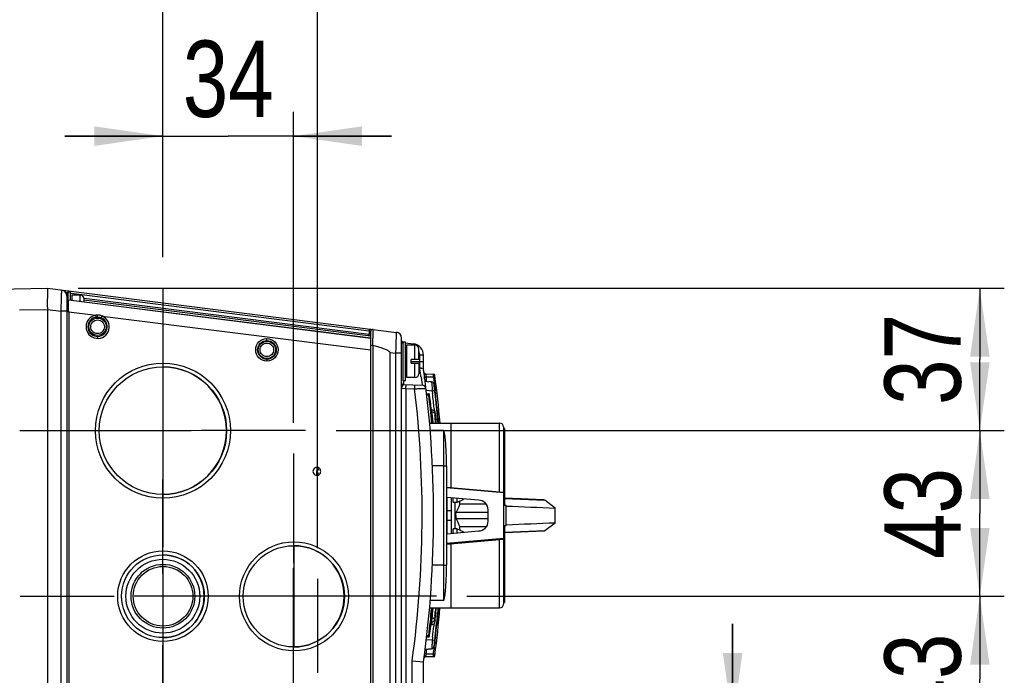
# Model space of a CAD drawing. Header units: inches. Extents: x 0 to 117, y 0 to 83.
# Tile 28 of 64: x 54 to 64, y 68 to 75. Entities that reach past the tile are written whole.
import ezdxf

# ---------------------------------------------------------------- set-up
doc = ezdxf.new("R2010")
doc.units = ezdxf.units.IN
doc.header["$LTSCALE"] = 6.431102
doc.header["$MEASUREMENT"] = 0
doc.linetypes.add('CENTER', pattern=[0.6, 0.375, -0.075, 0.075, -0.075])
doc.layers.get('0').update_dxf_attribs({"linetype": 'CONTINUOUS'})
doc.layers.add('DEFAULT_1', color=7, linetype='CENTER')
doc.styles.get("Standard").update_dxf_attribs({"font": 'txt', "width": 0.8})
doc.dimstyles.new('DIMSTYLE_1', dxfattribs={"dimtxt": 0.78125, "dimasz": 0.7, "dimexe": 0.18, "dimexo": 0.0625, "dimgap": 0.09, "dimtad": 1, "dimdec": 0, "dimzin": 4, "dimdsep": 46, "dimtxsty": 'STANDARD', "dimblk": '_FILLED', "dimblk1": '_FILLED', "dimblk2": '_FILLED', "dimcen": 0.09, "dimadec": 0, "dimazin": 0, "dimtfac": 1, "dimtdec": 0, "dimtofl": 0, "dimtmove": 0, "dimatfit": 3, "dimldrblk": '_FILLED', "dimfxl": 1, "dimtolj": 1, "dimtzin": 4, "dimarcsym": 0})

# ---------------------------------------------------------------- blocks, each defined once
blk = doc.blocks.new('_FILLED')
at = {"color": 0, "linetype": 'BYBLOCK'}
blk.add_solid([(0, 0), (-1, 0.143), (-1, -0.143)], dxfattribs=at)
blk = doc.blocks.new('*D9')
at = {"color": 7, "linetype": 'CONTINUOUS'}
for p, q in [((60.817, 67.763), (60.817, 68.763)), ((60.817, 68.763), (60.817, 67.557)), ((58.344, 67.763), (61.067, 67.763)), ((60.817, 64.503), (60.817, 67.557)), ((56.76, 67.352), (61.067, 67.352)), ((60.817, 67.352), (60.817, 64.503))]:
    blk.add_line(p, q, dxfattribs=at)
at = {"color": 7, "linetype": 'CONTINUOUS', "xscale": 0.7, "yscale": 0.7, "zscale": 0.7}
for p, rotation in [((60.817, 67.763), 270), ((60.817, 67.352), 90)]:
    blk.add_blockref('_FILLED', p, dxfattribs=dict(at, rotation=rotation))
at = {"color": 7, "linetype": 'CONTINUOUS', "insert": (59.84, 65.753), "char_height": 0.7812, "width": 1.25, "attachment_point": 3, "rotation": 90, "line_spacing_factor": 0.9}
blk.add_mtext('10', dxfattribs=at)
blk = doc.blocks.new('*D10')
at = {"color": 7, "linetype": 'CONTINUOUS'}
for p, q in [((58.099, 69.044), (63.596, 69.044)), ((63.346, 69.044), (63.346, 68.198)), ((63.346, 67.352), (63.346, 68.198)), ((56.76, 67.352), (63.596, 67.352))]:
    blk.add_line(p, q, dxfattribs=at)
at = {"color": 7, "linetype": 'CONTINUOUS', "xscale": 0.7, "yscale": 0.7, "zscale": 0.7}
for p, rotation in [((63.346, 69.044), 90), ((63.346, 67.352), 270)]:
    blk.add_blockref('_FILLED', p, dxfattribs=dict(at, rotation=rotation))
at = {"color": 7, "linetype": 'CONTINUOUS', "insert": (62.37, 68.198), "char_height": 0.7812, "width": 1.25, "attachment_point": 2, "rotation": 90, "line_spacing_factor": 0.9}
blk.add_mtext('43', dxfattribs=at)
blk = doc.blocks.new('*D11')
at = {"color": 7, "linetype": 'CONTINUOUS'}
for p, q in [((56.76, 70.738), (63.596, 70.738)), ((63.346, 70.738), (63.346, 69.891)), ((63.346, 69.044), (63.346, 69.891)), ((58.099, 69.044), (63.596, 69.044))]:
    blk.add_line(p, q, dxfattribs=at)
at = {"color": 7, "linetype": 'CONTINUOUS', "xscale": 0.7, "yscale": 0.7, "zscale": 0.7}
for p, rotation in [((63.346, 70.738), 90), ((63.346, 69.044), 270)]:
    blk.add_blockref('_FILLED', p, dxfattribs=dict(at, rotation=rotation))
at = {"color": 7, "linetype": 'CONTINUOUS', "insert": (62.37, 69.891), "char_height": 0.7812, "width": 1.25, "attachment_point": 2, "rotation": 90, "line_spacing_factor": 0.9}
blk.add_mtext('43', dxfattribs=at)
blk = doc.blocks.new('*D12')
at = {"color": 7, "linetype": 'CONTINUOUS'}
for p, q in [((54.12, 72.194), (63.596, 72.194)), ((63.346, 72.194), (63.346, 71.466)), ((63.346, 70.738), (63.346, 71.466)), ((56.76, 70.738), (63.596, 70.738))]:
    blk.add_line(p, q, dxfattribs=at)
at = {"color": 7, "linetype": 'CONTINUOUS', "xscale": 0.7, "yscale": 0.7, "zscale": 0.7}
for p, rotation in [((63.346, 72.194), 90), ((63.346, 70.738), 270)]:
    blk.add_blockref('_FILLED', p, dxfattribs=dict(at, rotation=rotation))
at = {"color": 7, "linetype": 'CONTINUOUS', "insert": (62.37, 71.466), "char_height": 0.7812, "width": 1.25, "attachment_point": 2, "rotation": 90, "line_spacing_factor": 0.9}
blk.add_mtext('37', dxfattribs=at)
blk = doc.blocks.new('*D13')
at = {"color": 7, "linetype": 'CONTINUOUS'}
for p, q in [((47.599, 72.083), (47.599, 76.003)), ((54.986, 72.512), (54.986, 76.003)), ((47.599, 75.753), (51.292, 75.753)), ((54.986, 75.753), (51.292, 75.753))]:
    blk.add_line(p, q, dxfattribs=at)
at = {"color": 7, "linetype": 'CONTINUOUS', "xscale": 0.7, "yscale": 0.7, "zscale": 0.7, "rotation": 180}
blk.add_blockref('_FILLED', (47.599, 75.753), dxfattribs=at)
at = {"color": 7, "linetype": 'CONTINUOUS', "xscale": 0.7, "yscale": 0.7, "zscale": 0.7}
blk.add_blockref('_FILLED', (54.986, 75.753), dxfattribs=at)
at = {"color": 7, "linetype": 'CONTINUOUS', "insert": (51.292, 76.73), "char_height": 0.7812, "width": 1.875, "attachment_point": 2, "line_spacing_factor": 0.9}
blk.add_mtext('188', dxfattribs=at)
blk = doc.blocks.new('*D14')
at = {"color": 7, "linetype": 'CONTINUOUS'}
for p, q in [((54.986, 72.512), (54.986, 74)), ((56.325, 70.819), (56.325, 74)), ((54.986, 73.75), (53.986, 73.75)), ((53.986, 73.75), (55.656, 73.75)), ((57.325, 73.75), (55.656, 73.75)), ((56.325, 73.75), (57.325, 73.75))]:
    blk.add_line(p, q, dxfattribs=at)
at = {"color": 7, "linetype": 'CONTINUOUS', "xscale": 0.7, "yscale": 0.7, "zscale": 0.7}
blk.add_blockref('_FILLED', (54.986, 73.75), dxfattribs=at)
at = {"color": 7, "linetype": 'CONTINUOUS', "xscale": 0.7, "yscale": 0.7, "zscale": 0.7, "rotation": 180}
blk.add_blockref('_FILLED', (56.325, 73.75), dxfattribs=at)
at = {"color": 7, "linetype": 'CONTINUOUS', "insert": (55.656, 74.727), "char_height": 0.7812, "width": 1.25, "attachment_point": 2, "line_spacing_factor": 0.9}
blk.add_mtext('34', dxfattribs=at)
blk = doc.blocks.new('*D15')
at = {"color": 7, "linetype": 'CONTINUOUS'}
for p, q in [((54.986, 72.512), (54.986, 76.003)), ((56.57, 69.537), (56.57, 76.003)), ((54.986, 75.753), (55.778, 75.753)), ((56.57, 75.753), (55.778, 75.753))]:
    blk.add_line(p, q, dxfattribs=at)
at = {"color": 7, "linetype": 'CONTINUOUS', "xscale": 0.7, "yscale": 0.7, "zscale": 0.7, "rotation": 180}
blk.add_blockref('_FILLED', (54.986, 75.753), dxfattribs=at)
at = {"color": 7, "linetype": 'CONTINUOUS', "xscale": 0.7, "yscale": 0.7, "zscale": 0.7}
blk.add_blockref('_FILLED', (56.57, 75.753), dxfattribs=at)
at = {"color": 7, "linetype": 'CONTINUOUS', "insert": (55.778, 76.729), "char_height": 0.7812, "width": 1.25, "attachment_point": 2, "line_spacing_factor": 0.9}
blk.add_mtext('40', dxfattribs=at)

msp = doc.modelspace()

# ---------------------------------------------------------------- linework, layer by layer
at = {"color": 7, "linetype": 'CONTINUOUS'}
for p, q in [((53.134, 72.183), (53.807, 72.194)), ((53.807, 72.194), (57.378, 71.743)), ((54.005, 72.148), (53.995, 72.149)), ((54.004, 72.143), (54.004, 62.718)), ((54.016, 72.155), (54.016, 72.074)), ((54.044, 72.155), (54.016, 72.155)), ((54.044, 72.07), (54.044, 72.155)), ((57.097, 71.757), (54.048, 72.142)), ((57.115, 71.682), (54.022, 72.073)), ((54.022, 72.013), (54.022, 72.038)), ((54.055, 72.123), (54.055, 72.068)), ((54.142, 72.123), (54.055, 72.123)), ((54.142, 72.057), (54.142, 72.123)), ((57.115, 71.704), (54.18, 72.074)), ((54.181, 72.052), (54.181, 72.084)), ((54.181, 72.056), (57.115, 71.686)), ((54.183, 72.092), (57.097, 71.724)), ((53.52, 71.973), (53.807, 71.978)), ((53.807, 71.978), (53.807, 62.883)), ((53.807, 71.977), (53.946, 71.959)), ((53.946, 62.902), (53.946, 71.959)), ((54.004, 71.959), (53.946, 71.959)), ((54.024, 71.953), (54.004, 71.953)), ((54.023, 71.999), (54.022, 72.013)), ((54.023, 71.969), (54.023, 71.999)), ((54.024, 71.953), (54.023, 71.969)), ((54.024, 71.953), (54.024, 62.907)), ((54.024, 71.953), (54.303, 71.918)), ((54.306, 71.899), (54.303, 71.918)), ((54.319, 71.9), (54.32, 71.92)), ((54.357, 71.892), (54.365, 71.91)), ((54.365, 71.91), (57.115, 71.563)), ((57.097, 71.757), (57.097, 71.724)), ((57.097, 71.757), (57.114, 71.754)), ((57.114, 71.754), (57.115, 71.754)), ((57.115, 63.107), (57.115, 71.754)), ((57.136, 71.736), (57.136, 71.698)), ((54.319, 71.701), (54.32, 71.682)), ((56.052, 71.659), (56.052, 71.679)), ((57.115, 71.721), (57.097, 71.724)), ((57.109, 71.704), (57.109, 71.704)), ((57.136, 71.698), (57.136, 71.683)), ((57.43, 63.176), (57.43, 71.685)), ((57.441, 71.643), (57.441, 71.249)), ((57.469, 71.643), (57.441, 71.643)), ((57.468, 71.637), (57.551, 71.627)), ((57.469, 71.249), (57.469, 71.643)), ((57.135, 71.611), (57.135, 63.249)), ((57.311, 71.538), (57.311, 63.323)), ((57.311, 71.538), (57.371, 71.53)), ((57.371, 63.331), (57.371, 71.53)), ((57.43, 71.53), (57.371, 71.53)), ((57.481, 71.612), (57.481, 71.281)), ((57.567, 71.612), (57.481, 71.612)), ((57.567, 71.466), (57.567, 71.612)), ((57.607, 71.466), (57.607, 71.572)), ((54.987, 71.437), (54.988, 70.048)), ((56.052, 71.469), (56.052, 71.45)), ((57.528, 71.427), (57.528, 71.466)), ((57.607, 71.466), (57.528, 71.466)), ((57.528, 71.446), (57.654, 71.446)), ((57.528, 71.427), (57.607, 71.427)), ((57.567, 71.281), (57.567, 71.427)), ((57.607, 71.427), (57.607, 71.32)), ((57.616, 71.376), (57.616, 71.51)), ((57.654, 71.509), (57.616, 71.509)), ((57.654, 71.367), (57.654, 71.509)), ((57.469, 71.249), (57.441, 71.249)), ((57.449, 71.249), (57.449, 71.209)), ((57.567, 71.281), (57.481, 71.281)), ((57.671, 71.243), (57.708, 71.239)), ((57.674, 71.318), (57.755, 71.316)), ((57.681, 71.288), (57.756, 71.287)), ((57.682, 71.283), (57.681, 71.288)), ((57.683, 71.278), (57.682, 71.283)), ((57.684, 71.267), (57.683, 71.278)), ((57.756, 71.287), (57.757, 71.274)), ((57.757, 71.274), (57.761, 71.247)), ((57.761, 71.247), (57.762, 71.234)), ((57.762, 71.234), (57.766, 71.208)), ((57.43, 71.172), (57.472, 71.169)), ((57.449, 71.209), (57.641, 71.204)), ((57.472, 71.169), (57.563, 71.167)), ((57.472, 71.169), (57.472, 63.691)), ((57.68, 71.151), (57.743, 71.146)), ((57.743, 71.146), (57.747, 71.116)), ((57.766, 71.208), (57.769, 71.182)), ((57.767, 71.168), (57.77, 71.168)), ((57.769, 71.182), (57.769, 71.176)), ((57.769, 71.176), (57.77, 71.168)), ((57.77, 71.168), (57.772, 71.158)), ((57.772, 71.158), (57.773, 71.147)), ((57.775, 71.131), (57.776, 71.125)), ((57.776, 71.125), (57.777, 71.119)), ((57.684, 71.116), (57.708, 71.116)), ((57.709, 71.101), (57.685, 71.101)), ((57.709, 71.101), (57.708, 71.116)), ((57.709, 71.101), (57.717, 71.101)), ((57.777, 71.119), (57.773, 71.119)), ((54.986, 71.008), (54.986, 70.445)), ((57.767, 70.942), (57.739, 70.952)), ((57.742, 70.929), (57.74, 70.939)), ((57.742, 70.929), (57.769, 70.919)), ((57.742, 70.927), (57.742, 70.929)), ((57.744, 70.906), (57.742, 70.927)), ((57.763, 70.965), (57.764, 70.955)), ((57.764, 70.955), (57.765, 70.946)), ((57.767, 70.942), (57.767, 70.942)), ((57.769, 70.919), (57.769, 70.929)), ((57.795, 70.945), (57.796, 70.935)), ((57.796, 70.935), (57.797, 70.922)), ((57.797, 70.922), (57.798, 70.911)), ((57.745, 70.894), (57.744, 70.906)), ((57.75, 70.843), (57.748, 70.862)), ((57.753, 70.815), (57.752, 70.822)), ((57.769, 70.919), (57.771, 70.897)), ((57.802, 70.868), (57.803, 70.857)), ((57.803, 70.857), (57.805, 70.842)), ((57.805, 70.842), (57.805, 70.833)), ((57.805, 70.833), (57.807, 70.819)), ((55.676, 70.738), (54.3, 70.737)), ((54.982, 70.738), (55.278, 70.738)), ((57.715, 70.815), (58.433, 70.815)), ((57.858, 70.74), (57.721, 70.74)), ((57.807, 70.819), (57.807, 70.815)), ((57.858, 70.74), (57.858, 69.001)), ((57.937, 70.157), (57.937, 70.815)), ((58.433, 70.114), (58.433, 70.815)), ((58.472, 70.776), (58.472, 70.11)), ((58.484, 70.76), (58.472, 70.76)), ((58.484, 70.76), (58.484, 69.973)), ((56.586, 70.354), (56.563, 70.322)), ((56.563, 70.282), (56.563, 70.322)), ((57.858, 70.38), (57.743, 70.38)), ((57.89, 70.378), (57.89, 69.362)), ((57.89, 70.161), (58.472, 70.11)), ((57.89, 70.157), (58.472, 70.106)), ((58.217, 70.028), (57.893, 70.056)), ((57.894, 70.056), (57.894, 69.684)), ((57.941, 69.689), (57.941, 70.052)), ((57.957, 70.006), (57.957, 70.05)), ((57.996, 70.047), (57.996, 70.006)), ((58.051, 70.032), (58.066, 70.04)), ((58.472, 70.106), (58.472, 69.634)), ((58.887, 70.03), (58.484, 70.048)), ((58.484, 70.044), (58.896, 70.026)), ((58.887, 70.03), (58.896, 70.026)), ((59.001, 69.947), (58.896, 70.026)), ((57.941, 69.919), (57.894, 69.919)), ((57.957, 70.006), (57.996, 70.006)), ((57.976, 70.006), (57.976, 69.735)), ((57.996, 70.006), (57.999, 70.007)), ((57.999, 70.007), (58.008, 70.011)), ((58.297, 69.985), (58.027, 69.985)), ((58.315, 69.811), (58.315, 69.929)), ((58.5, 69.973), (58.484, 69.973)), ((58.5, 69.768), (58.5, 69.973)), ((57.941, 69.821), (57.894, 69.821)), ((58.315, 69.9), (57.989, 69.9)), ((57.989, 69.841), (58.315, 69.841)), ((57.893, 69.684), (58.217, 69.713)), ((57.996, 69.735), (57.957, 69.735)), ((57.957, 69.69), (57.957, 69.735)), ((57.996, 69.735), (57.996, 69.693)), ((58.002, 69.732), (57.996, 69.735)), ((58.008, 69.729), (58.002, 69.732)), ((58.027, 69.755), (58.026, 69.759)), ((58.297, 69.755), (58.027, 69.755)), ((58.484, 69.767), (58.5, 69.768)), ((58.484, 69.767), (58.484, 68.98)), ((58.896, 69.714), (58.484, 69.696)), ((58.896, 69.714), (58.887, 69.711)), ((59.001, 69.793), (58.896, 69.714)), ((58.472, 69.634), (57.89, 69.583)), ((57.89, 69.579), (58.472, 69.63)), ((58.433, 68.925), (58.433, 69.627)), ((58.472, 69.63), (58.472, 68.965)), ((58.887, 69.711), (58.484, 69.693)), ((56.326, 69.564), (56.327, 68.524)), ((57.937, 68.925), (57.937, 69.583)), ((54.988, 69.337), (54.988, 68.752)), ((56.325, 68.825), (56.325, 69.337)), ((57.858, 69.361), (57.744, 69.361)), ((54.864, 69.044), (54.695, 69.045)), ((56.848, 69.045), (55.79, 69.044)), ((56.573, 69.044), (56.449, 69.045)), ((57.715, 68.925), (58.433, 68.925)), ((57.858, 69.001), (57.722, 69.001)), ((57.776, 68.908), (57.774, 68.89)), ((57.777, 68.925), (57.776, 68.908)), ((57.801, 68.909), (57.8, 68.902)), ((57.802, 68.925), (57.801, 68.912)), ((57.801, 68.912), (57.801, 68.909)), ((57.806, 68.912), (57.805, 68.9)), ((57.807, 68.925), (57.806, 68.912)), ((58.484, 68.98), (58.472, 68.98)), ((57.742, 68.816), (57.745, 68.844)), ((57.742, 68.816), (57.769, 68.825)), ((57.742, 68.811), (57.743, 68.816)), ((57.767, 68.823), (57.743, 68.816)), ((57.745, 68.844), (57.746, 68.857)), ((57.746, 68.857), (57.747, 68.871)), ((57.771, 68.847), (57.769, 68.825)), ((57.792, 68.81), (57.791, 68.799)), ((57.793, 68.817), (57.792, 68.81)), ((57.794, 68.835), (57.793, 68.823)), ((57.793, 68.823), (57.793, 68.817)), ((57.796, 68.81), (57.795, 68.799)), ((57.797, 68.817), (57.796, 68.81)), ((57.798, 68.823), (57.797, 68.817)), ((57.799, 68.884), (57.798, 68.877)), ((57.799, 68.834), (57.798, 68.823)), ((57.8, 68.902), (57.799, 68.888)), ((57.799, 68.888), (57.799, 68.884)), ((57.803, 68.884), (57.802, 68.876)), ((57.805, 68.9), (57.803, 68.887)), ((57.803, 68.887), (57.803, 68.884)), ((57.735, 68.753), (57.763, 68.763)), ((57.739, 68.784), (57.736, 68.753)), ((57.739, 68.784), (57.754, 68.788)), ((57.754, 68.788), (57.76, 68.79)), ((57.76, 68.75), (57.759, 68.74)), ((57.76, 68.79), (57.762, 68.79)), ((57.761, 68.763), (57.76, 68.75)), ((57.762, 68.79), (57.765, 68.791)), ((57.765, 68.791), (57.763, 68.763)), ((57.788, 68.771), (57.787, 68.761)), ((57.791, 68.799), (57.788, 68.771)), ((57.792, 68.77), (57.791, 68.76)), ((57.795, 68.799), (57.792, 68.77)), ((57.708, 68.628), (57.684, 68.628)), ((57.686, 68.644), (57.709, 68.644)), ((57.708, 68.628), (57.709, 68.644)), ((57.717, 68.643), (57.709, 68.644)), ((57.745, 68.612), (57.744, 68.599)), ((57.747, 68.626), (57.745, 68.612)), ((57.777, 68.624), (57.772, 68.624)), ((57.672, 68.503), (57.697, 68.505)), ((57.744, 68.599), (57.68, 68.594)), ((57.687, 68.499), (57.688, 68.504)), ((57.697, 68.505), (57.703, 68.505)), ((57.703, 68.505), (57.71, 68.506)), ((57.743, 68.588), (57.742, 68.577)), ((57.744, 68.599), (57.769, 68.596)), ((57.762, 68.509), (57.761, 68.495)), ((57.764, 68.522), (57.762, 68.509)), ((57.77, 68.574), (57.767, 68.574)), ((57.769, 68.561), (57.767, 68.548)), ((57.77, 68.574), (57.769, 68.561)), ((57.771, 68.579), (57.77, 68.574)), ((57.772, 68.585), (57.771, 68.579)), ((57.755, 68.426), (57.674, 68.425)), ((57.681, 68.455), (57.756, 68.456)), ((57.685, 68.482), (57.686, 68.488)), ((57.686, 68.493), (57.687, 68.499)), ((57.686, 68.488), (57.686, 68.493)), ((57.538, 63.693), (57.538, 68.383)), ((57.538, 68.383), (57.654, 68.375)), ((57.654, 63.351), (57.654, 68.375))]:
    msp.add_line(p, q, dxfattribs=at)
for points in [[(57.728, 68.743), (57.728, 68.745), (57.729, 68.747), (57.731, 68.749), (57.733, 68.751), (57.735, 68.752), (57.735, 68.753)], [(57.763, 68.763), (57.763, 68.763), (57.766, 68.764), (57.767, 68.766), (57.769, 68.768), (57.77, 68.77), (57.77, 68.772)]]:
    msp.add_lwpolyline(points, dxfattribs=at)
for centre, radius in [((54.319, 71.801), 0.0891), ((56.052, 71.564), 0.115), ((56.052, 71.564), 0.0951), ((56.052, 71.564), 0.0889), ((54.988, 70.738), 0.691), ((54.988, 70.738), 0.652), ((56.328, 69.044), 0.557), ((56.327, 69.044), 0.518), ((54.988, 69.045), 0.463), ((54.988, 69.045), 0.423), ((54.987, 69.045), 0.378), ((54.988, 69.045), 0.326), ((54.989, 69.045), 0.305)]:
    msp.add_circle(centre, radius, dxfattribs=at)
for centre, radius, start, end in [((53.945, 72.117), 0.0591, 0, 82.8), ((54.016, 72.143), 0.0118, 90, 180), ((54.024, 72.092), 0.0197, 180, 262.8), ((54.142, 72.084), 0.0394, 0, 90), ((54.32, 71.801), 0.119, 97.9253, 67.6699), ((54.319, 71.801), 0.0991, 97.9232, 67.6646), ((57.125, 71.755), 0.0275, 168.7908, 176.3339), ((57.134, 71.754), 0.0197, 82.8, 180), ((57.37, 71.685), 0.0591, 0, 82.8), ((57.124, 71.722), 0.027, 176.4009, 183.3742), ((54.867, 71.696), 2.269, 358.5797, 358.9454), ((53.569, 71.728), 3.567, 358.3551, 358.5826), ((53.245, 71.712), 3.891, 359.3537, 359.57), ((54.922, 71.694), 2.214, 358.9701, 359.3503), ((57.449, 71.659), 0.0197, 180, 237.9015), ((57.441, 71.631), 0.0118, 90, 180), ((57.536, 71.509), 0.118, 0, 82.8), ((50.509, 71.815), 6.629, 358.2385, 358.357), ((57.567, 71.572), 0.0394, 0, 90), ((57.537, 71.51), 0.0784, 20.8396, 28.0563), ((57.537, 71.509), 0.0794, 7.1912, 20.7809), ((57.538, 71.509), 0.0783, 0.0246, 7.2036), ((54.986, 70.738), 0.652, 270.009, 89.991), ((49.634, 70.102), 8.083, 8.8931, 9.0672), ((57.623, 71.248), 0.128, 87.2423, 93.0959), ((49.483, 70.079), 8.235, 8.578, 8.8948), ((46.733, 69.871), 11.024, 352.2001, 7.7999), ((57.675, 71.334), 0.0157, 187.6116, 269), ((57.449, 71.229), 0.0197, 189.8404, 268.5), ((57.567, 71.32), 0.0394, 270, 360), ((49.693, 70.11), 8.023, 8.4305, 8.5767), ((57.65, 71.284), 0.0157, 315.9949, 7.377), ((58.564, 71.519), 0.912, 193.3436, 193.7647), ((58.838, 71.586), 1.194, 193.7522, 194.0951), ((58.585, 71.522), 0.933, 194.0814, 194.4945), ((46.733, 69.879), 11.039, 7.0869, 7.2235), ((57.755, 71.301), 0.0157, 7.389, 89), ((46.733, 69.871), 11.13, 4.8641, 7.389), ((55.51, 71.222), 1.963, 358.4812, 359.0564), ((46.69, 69.872), 10.95, 352.1877, 6.7939), ((57.64, 71.165), 0.0394, 6.7637, 88.5004), ((53.203, 70.897), 4.547, 3.1326, 3.28), ((46.733, 69.871), 11.11, 4.8726, 6.9178), ((50.719, 70.198), 7.117, 7.5259, 7.6622), ((57.708, 71.108), 0.00787, 6.4469, 90), ((46.768, 69.872), 11.01, 4.926, 6.4057), ((46.768, 69.872), 11.018, 4.9102, 6.4469), ((46.739, 69.872), 11.078, 5.6647, 6.4495), ((46.739, 69.872), 11.108, 5.5446, 6.4463), ((57.744, 70.963), 0.0118, 185.678, 250), ((57.762, 70.931), 0.0118, 5.5029, 70), ((46.768, 69.872), 11.057, 4.8922, 5.5029), ((47.541, 69.889), 10.254, 5.4453, 5.6245), ((47.722, 69.906), 10.072, 5.2201, 5.3393), ((46.246, 69.888), 11.569, 4.7916, 5.0036), ((45.633, 69.835), 12.184, 4.6117, 4.7965), ((46.731, 69.871), 11.116, 5.1438, 5.3672), ((58.433, 70.776), 0.0394, 0, 90), ((56.563, 70.322), 0.0398, 89.0115, 270.9885), ((56.563, 70.322), 0.0398, 306.1749, 53.8251), ((56.887, 72.382), 2.623, 295.295, 296.0401), ((55.573, 69.843), 2.458, 3.8765, 4.1053), ((57.475, 71.178), 1.283, 296.07, 296.7103), ((58.217, 69.929), 0.0984, 0, 90), ((55.69, 69.851), 2.341, 3.2904, 3.8819), ((55.657, 69.891), 2.374, 355.8868, 356.7071), ((58.217, 69.811), 0.0984, 270, 360), ((56.325, 69.044), 0.518, 270.0089, 89.9911), ((54.987, 69.045), 0.423, 270.0092, 89.9908), ((46.768, 69.872), 11.01, 353.5943, 355.0535), ((46.768, 69.872), 11.018, 353.5531, 355.0694), ((47.569, 69.853), 10.226, 354.4864, 354.7938), ((46.733, 69.871), 11.13, 352.611, 355.1238), ((46.768, 69.872), 11.057, 354.2922, 355.0869), ((58.433, 68.965), 0.0394, 270, 360), ((57.637, 68.812), 0.13, 2.6811, 4.6969), ((46.03, 69.875), 11.786, 354.997, 355.2049), ((46.914, 69.865), 10.929, 354.5932, 354.8143), ((46.734, 69.871), 11.114, 354.6448, 354.8637), ((46.74, 69.871), 11.076, 353.5498, 354.139), ((46.843, 69.872), 11, 353.4848, 354.2044), ((46.742, 69.871), 11.105, 353.5537, 354.259), ((57.708, 68.636), 0.00787, 270, 353.5531), ((46.733, 69.871), 11.11, 353.0988, 353.5531), ((50.969, 69.511), 6.866, 352.3796, 352.5705), ((57.203, 74.154), 5.671, 275.1301, 275.4028), ((61.618, 68.366), 3.881, 176.5445, 176.7154), ((46.736, 69.879), 11.112, 352.9839, 353.1207), ((51.719, 69.41), 6.109, 352.2325, 352.3865), ((57.675, 68.409), 0.0157, 91, 172.3884), ((58.703, 68.191), 1.055, 165.7204, 165.9111), ((46.732, 69.864), 11.04, 352.6672, 352.8111), ((58.469, 68.251), 0.813, 165.4886, 165.7232), ((57.755, 68.442), 0.0157, 271, 352.611), ((46.731, 69.88), 11.116, 352.6417, 352.847), ((56.397, 68.457), 1.359, 359.7981, 359.9302)]:
    msp.add_arc(centre, radius, start, end, dxfattribs=at)
for centre, major_axis, ratio, start_param, end_param in [((57.279, 71.186), (0.853, -0.029), 0.091948, 7.290186, 7.329044), ((57.858, 70.378), (0, -0.361), 0.087156, 1.570796, 3.141593), ((21.842, 71.643), (50.961, -2.217), 0.00228, -0.767852, -0.753605), ((58.887, 69.87), (0, 0.931), 0.122786, -1.65352, -1.488072), ((21.842, 68.097), (50.961, 2.217), 0.00228, 0.753605, 0.767852), ((57.858, 69.362), (0, 0.361), 0.087156, -3.141593, -1.570796)]:
    msp.add_ellipse(centre, major_axis=major_axis, ratio=ratio, start_param=start_param, end_param=end_param, dxfattribs=at)
for points, knots in [([(53.807, 72.194), (53.807, 72.173), (53.806, 72.129), (53.805, 72.07), (53.804, 72.026), (53.805, 71.999), (53.807, 71.985), (53.807, 71.978)], [0, 0, 0, 0, 0.293045, 0.617586, 0.805131, 0.902096, 1, 1, 1, 1]), ([(53.946, 71.959), (53.947, 71.987), (53.949, 72.027), (53.95, 72.078), (53.951, 72.11), (53.952, 72.137), (53.952, 72.155), (53.953, 72.166), (53.952, 72.171), (53.954, 72.176), (53.953, 72.176)], [0, 0, 0, 0, 0.382013, 0.55473, 0.70627, 0.830849, 0.923496, 0.956683, 0.980609, 1, 1, 1, 1]), ([(54.022, 72.038), (54.022, 72.043), (54.022, 72.051), (54.021, 72.063), (54.023, 72.068), (54.021, 72.073), (54.022, 72.073)], [0, 0, 0, 0, 0.423967, 0.739957, 0.934256, 1, 1, 1, 1]), ([(54.32, 71.731), (54.302, 71.731), (54.265, 71.746), (54.242, 71.8), (54.264, 71.855), (54.301, 71.87), (54.319, 71.87)], [0, 0, 0, 0, 0.250125, 0.500005, 0.749862, 1, 1, 1, 1]), ([(54.319, 71.87), (54.337, 71.87), (54.374, 71.855), (54.396, 71.801), (54.374, 71.746), (54.337, 71.731), (54.32, 71.731)], [0, 0, 0, 0, 0.250125, 0.500005, 0.749862, 1, 1, 1, 1]), ([(57.114, 71.777), (57.108, 71.777), (57.1, 71.77), (57.098, 71.763), (57.098, 71.761)], [0, 0, 0, 0, 0.698971, 1, 1, 1, 1]), ([(57.137, 71.774), (57.138, 71.774), (57.136, 71.769), (57.137, 71.763), (57.136, 71.751), (57.137, 71.742), (57.136, 71.736)], [0, 0, 0, 0, 0.064704, 0.256124, 0.570489, 1, 1, 1, 1]), ([(57.371, 71.53), (57.372, 71.557), (57.374, 71.597), (57.375, 71.647), (57.376, 71.679), (57.377, 71.705), (57.377, 71.722), (57.378, 71.734), (57.377, 71.738), (57.379, 71.743), (57.378, 71.743)], [0, 0, 0, 0, 0.382024, 0.554742, 0.706279, 0.830855, 0.923497, 0.956683, 0.980608, 1, 1, 1, 1]), ([(56.052, 71.495), (56.034, 71.495), (55.997, 71.51), (55.975, 71.564), (55.997, 71.618), (56.034, 71.634), (56.051, 71.634)], [0, 0, 0, 0, 0.250126, 0.500005, 0.749861, 1, 1, 1, 1]), ([(56.051, 71.634), (56.069, 71.634), (56.106, 71.619), (56.128, 71.565), (56.106, 71.51), (56.07, 71.495), (56.052, 71.495)], [0, 0, 0, 0, 0.250126, 0.500005, 0.749861, 1, 1, 1, 1]), ([(57.109, 71.704), (57.104, 71.705), (57.098, 71.712), (57.097, 71.719), (57.097, 71.721)], [0, 0, 0, 0, 0.70183, 1, 1, 1, 1]), ([(57.135, 71.611), (57.13, 71.611), (57.125, 71.61), (57.115, 71.611), (57.115, 71.609)], [0, 0, 0, 0, 0.699088, 1, 1, 1, 1]), ([(57.135, 71.611), (57.15, 71.607), (57.182, 71.598), (57.228, 71.584), (57.267, 71.57), (57.294, 71.557), (57.311, 71.546), (57.311, 71.538)], [0, 0, 0, 0, 0.250585, 0.501161, 0.751676, 0.876954, 1, 1, 1, 1]), ([(57.55, 71.612), (57.55, 71.613), (57.551, 71.618), (57.551, 71.623), (57.551, 71.626)], [0, 0, 0, 0, 0.358621, 1, 1, 1, 1]), ([(57.629, 71.376), (57.635, 71.376), (57.643, 71.376), (57.654, 71.37), (57.654, 71.367)], [0, 0, 0, 0, 0.668236, 1, 1, 1, 1]), ([(57.63, 71.287), (57.631, 71.275), (57.634, 71.256), (57.639, 71.226), (57.639, 71.218), (57.642, 71.203), (57.641, 71.204)], [0, 0, 0, 0, 0.421383, 0.737525, 0.933552, 1, 1, 1, 1]), ([(57.681, 71.288), (57.679, 71.288), (57.674, 71.287), (57.666, 71.283), (57.666, 71.278)], [0, 0, 0, 0, 0.331575, 1, 1, 1, 1]), ([(57.677, 71.308), (57.676, 71.309), (57.676, 71.312), (57.675, 71.316), (57.674, 71.318)], [0, 0, 0, 0, 0.361141, 1, 1, 1, 1]), ([(57.737, 71.237), (57.737, 71.236), (57.737, 71.232), (57.738, 71.228), (57.738, 71.224)], [0, 0, 0, 0, 0.091682, 1, 1, 1, 1]), ([(57.762, 71.21), (57.761, 71.216), (57.757, 71.229), (57.744, 71.236), (57.737, 71.237)], [0, 0, 0, 0, 0.480027, 1, 1, 1, 1]), ([(57.738, 71.224), (57.739, 71.219), (57.74, 71.197), (57.742, 71.175), (57.743, 71.158)], [0, 0, 0, 0, 0.189325, 1, 1, 1, 1]), ([(57.756, 71.287), (57.756, 71.29), (57.755, 71.3), (57.756, 71.31), (57.755, 71.316)], [0, 0, 0, 0, 0.30688, 1, 1, 1, 1]), ([(57.756, 71.287), (57.758, 71.287), (57.763, 71.288), (57.771, 71.293), (57.771, 71.297)], [0, 0, 0, 0, 0.331574, 1, 1, 1, 1]), ([(57.43, 71.172), (57.43, 71.18), (57.436, 71.192), (57.444, 71.202), (57.447, 71.21), (57.449, 71.209)], [0, 0, 0, 0, 0.575006, 0.856311, 1, 1, 1, 1]), ([(57.472, 71.209), (57.473, 71.209), (57.472, 71.206), (57.473, 71.201), (57.473, 71.194), (57.472, 71.189)], [0, 0, 0, 0, 0.06918, 0.268466, 1, 1, 1, 1]), ([(57.563, 71.206), (57.564, 71.206), (57.562, 71.2), (57.564, 71.194), (57.563, 71.181), (57.563, 71.172), (57.563, 71.167)], [0, 0, 0, 0, 0.076544, 0.293022, 0.617925, 1, 1, 1, 1]), ([(57.563, 71.167), (57.578, 71.167), (57.6, 71.168), (57.627, 71.168), (57.644, 71.169), (57.658, 71.169), (57.67, 71.17), (57.675, 71.169), (57.679, 71.17), (57.68, 71.17)], [0, 0, 0, 0, 0.383231, 0.556055, 0.707343, 0.831495, 0.923914, 0.98073, 1, 1, 1, 1]), ([(57.743, 71.146), (57.747, 71.146), (57.753, 71.147), (57.761, 71.148), (57.765, 71.149), (57.769, 71.148), (57.769, 71.149)], [0, 0, 0, 0, 0.385914, 0.710024, 0.924545, 1, 1, 1, 1]), ([(57.784, 71.174), (57.784, 71.174), (57.785, 71.176), (57.786, 71.177), (57.786, 71.178)], [0, 0, 0, 0, 0.544035, 1, 1, 1, 1]), ([(57.777, 71.119), (57.78, 71.12), (57.786, 71.12), (57.79, 71.121), (57.792, 71.121), (57.792, 71.121)], [0, 0, 0, 0, 0.707955, 0.923871, 1, 1, 1, 1]), ([(57.734, 70.939), (57.734, 70.937), (57.735, 70.932), (57.739, 70.93), (57.741, 70.931)], [0, 0, 0, 0, 0.519602, 1, 1, 1, 1]), ([(57.74, 70.939), (57.74, 70.941), (57.739, 70.945), (57.739, 70.949), (57.739, 70.951)], [0, 0, 0, 0, 0.350484, 1, 1, 1, 1]), ([(57.769, 70.929), (57.769, 70.931), (57.768, 70.935), (57.768, 70.939), (57.767, 70.942)], [0, 0, 0, 0, 0.353274, 1, 1, 1, 1]), ([(57.776, 70.909), (57.776, 70.911), (57.776, 70.915), (57.771, 70.917), (57.769, 70.917)], [0, 0, 0, 0, 0.519598, 1, 1, 1, 1]), ([(56.563, 70.362), (56.563, 70.355), (56.562, 70.344), (56.564, 70.335), (56.56, 70.32), (56.563, 70.322)], [0, 0, 0, 0, 0.498831, 0.740132, 1, 1, 1, 1]), ([(56.586, 70.29), (56.582, 70.295), (56.577, 70.302), (56.572, 70.31), (56.567, 70.314), (56.566, 70.324), (56.563, 70.323)], [0, 0, 0, 0, 0.496282, 0.621645, 0.740329, 1, 1, 1, 1]), ([(57.858, 70.38), (57.862, 70.38), (57.869, 70.38), (57.88, 70.38), (57.885, 70.379), (57.89, 70.379), (57.89, 70.378)], [0, 0, 0, 0, 0.381972, 0.705683, 0.92231, 1, 1, 1, 1]), ([(57.985, 69.87), (57.985, 69.873), (57.986, 69.883), (57.986, 69.894), (57.989, 69.9)], [0, 0, 0, 0, 0.318751, 1, 1, 1, 1]), ([(57.985, 69.87), (57.985, 69.867), (57.986, 69.857), (57.986, 69.847), (57.989, 69.841)], [0, 0, 0, 0, 0.318757, 1, 1, 1, 1]), ([(57.858, 69.361), (57.862, 69.361), (57.869, 69.361), (57.88, 69.361), (57.885, 69.362), (57.89, 69.361), (57.89, 69.362)], [0, 0, 0, 0, 0.381972, 0.705684, 0.922311, 1, 1, 1, 1]), ([(57.734, 68.806), (57.734, 68.808), (57.735, 68.812), (57.739, 68.814), (57.741, 68.813)], [0, 0, 0, 0, 0.519602, 1, 1, 1, 1]), ([(57.767, 68.823), (57.769, 68.822), (57.771, 68.822), (57.775, 68.821), (57.773, 68.82), (57.773, 68.82)], [0, 0, 0, 0, 0.666116, 0.830902, 1, 1, 1, 1]), ([(57.767, 68.795), (57.767, 68.796), (57.768, 68.804), (57.768, 68.812), (57.768, 68.818)], [0, 0, 0, 0, 0.195218, 1, 1, 1, 1]), ([(57.776, 68.835), (57.776, 68.833), (57.776, 68.829), (57.771, 68.827), (57.769, 68.828)], [0, 0, 0, 0, 0.519598, 1, 1, 1, 1]), ([(57.735, 68.782), (57.734, 68.781), (57.732, 68.779), (57.732, 68.777), (57.733, 68.775)], [0, 0, 0, 0, 0.484313, 1, 1, 1, 1]), ([(57.739, 68.784), (57.738, 68.784), (57.737, 68.783), (57.735, 68.782), (57.735, 68.782)], [0, 0, 0, 0, 0.490902, 1, 1, 1, 1]), ([(57.739, 68.784), (57.738, 68.784), (57.738, 68.789), (57.739, 68.794), (57.739, 68.798)], [0, 0, 0, 0, 0.127124, 1, 1, 1, 1]), ([(57.765, 68.791), (57.766, 68.792), (57.766, 68.793), (57.766, 68.794), (57.767, 68.795)], [0, 0, 0, 0, 0.420924, 1, 1, 1, 1]), ([(57.771, 68.794), (57.77, 68.794), (57.769, 68.793), (57.767, 68.793), (57.766, 68.793)], [0, 0, 0, 0, 0.44767, 1, 1, 1, 1]), ([(57.773, 68.801), (57.773, 68.8), (57.773, 68.797), (57.771, 68.795), (57.771, 68.794)], [0, 0, 0, 0, 0.50992, 1, 1, 1, 1]), ([(57.777, 68.624), (57.78, 68.623), (57.786, 68.623), (57.79, 68.622), (57.792, 68.622), (57.792, 68.622)], [0, 0, 0, 0, 0.707951, 0.92387, 1, 1, 1, 1]), ([(57.737, 68.509), (57.744, 68.509), (57.757, 68.516), (57.762, 68.53), (57.762, 68.536)], [0, 0, 0, 0, 0.519609, 1, 1, 1, 1]), ([(57.738, 68.517), (57.738, 68.516), (57.738, 68.513), (57.738, 68.51), (57.737, 68.509)], [0, 0, 0, 0, 0.388689, 1, 1, 1, 1]), ([(57.742, 68.577), (57.742, 68.57), (57.741, 68.55), (57.739, 68.53), (57.738, 68.517)], [0, 0, 0, 0, 0.313295, 1, 1, 1, 1]), ([(57.681, 68.455), (57.679, 68.455), (57.674, 68.456), (57.666, 68.46), (57.666, 68.464)], [0, 0, 0, 0, 0.331577, 1, 1, 1, 1]), ([(57.674, 68.425), (57.674, 68.425), (57.676, 68.429), (57.676, 68.435), (57.678, 68.443), (57.68, 68.448)], [0, 0, 0, 0, 0.080782, 0.308619, 1, 1, 1, 1]), ([(57.755, 68.426), (57.756, 68.426), (57.754, 68.431), (57.756, 68.435), (57.755, 68.444), (57.756, 68.45), (57.756, 68.453)], [0, 0, 0, 0, 0.084665, 0.31809, 0.647552, 1, 1, 1, 1]), ([(57.756, 68.456), (57.758, 68.456), (57.763, 68.455), (57.771, 68.45), (57.771, 68.446)], [0, 0, 0, 0, 0.331814, 1, 1, 1, 1])]:
    msp.add_open_spline(points, degree=3, knots=knots, dxfattribs=at)
for points in [[(54.32, 71.92), (54.314, 71.92), (54.309, 71.92), (54.303, 71.918)], [(54.306, 71.899), (54.31, 71.899), (54.315, 71.9), (54.319, 71.899)], [(54.319, 71.9), (54.332, 71.9), (54.345, 71.897), (54.357, 71.892)], [(54.365, 71.91), (54.351, 71.917), (54.335, 71.92), (54.32, 71.92)], [(57.77, 71.168), (57.775, 71.169), (57.78, 71.17), (57.784, 71.174)], [(56.586, 70.354), (56.58, 70.359), (56.571, 70.362), (56.563, 70.362)], [(56.563, 70.282), (56.571, 70.283), (56.58, 70.285), (56.586, 70.29)], [(57.989, 69.9), (58.002, 69.928), (58.015, 69.956), (58.027, 69.985)], [(58.026, 69.759), (58.014, 69.786), (58.002, 69.814), (57.989, 69.841)], [(58.066, 69.701), (58.047, 69.711), (58.027, 69.72), (58.008, 69.729)], [(57.739, 68.798), (57.74, 68.802), (57.741, 68.807), (57.742, 68.811)], [(57.77, 68.574), (57.773, 68.574), (57.776, 68.574), (57.778, 68.573)], [(57.778, 68.573), (57.781, 68.571), (57.786, 68.568), (57.786, 68.565)]]:
    msp.add_open_spline(points, degree=3, dxfattribs=at)
at = {"layer": 'DEFAULT_1', "color": 7, "linetype": 'CENTER'}
for p, q in [((54.986, 72.199), (54.986, 71.008)), ((53.525, 70.738), (54.982, 70.738)), ((56.448, 70.738), (55.381, 70.738)), ((54.988, 70.506), (54.988, 69.545)), ((56.325, 70.506), (56.325, 69.384)), ((54.986, 69.276), (54.986, 70.238)), ((56.57, 69.224), (56.57, 68.263)), ((53.526, 69.045), (54.488, 69.045)), ((56.449, 69.045), (54.864, 69.044)), ((57.787, 69.044), (56.573, 69.044)), ((54.986, 68.813), (54.986, 67.966)), ((56.325, 67.583), (56.325, 68.825)), ((54.988, 67.583), (54.988, 68.545))]:
    msp.add_line(p, q, dxfattribs=at)

# ---------------------------------------------------------------- dimensions: what is measured, and where the dimension line sits
at = {"color": 7, "linetype": 'CONTINUOUS'}
dim = msp.add_linear_dim(base=(54.986, 75.753), p1=(47.599, 72.083), p2=(54.986, 72.512), dimstyle='DIMSTYLE_1', dxfattribs=at)
dim.commit()
dim.dimension.update_dxf_attribs({"geometry": '*D13', "text_midpoint": (50.355, 76.339), "dimtype": 160})
for base, p1, p2, angle, picture, middle in [((54.986, 75.753), (56.57, 69.537), (54.986, 72.512), 180, '*D15', (55.153, 76.339)), ((54.986, 73.75), (56.325, 70.819), (54.986, 72.512), 180, '*D14', (55.031, 74.336)), ((63.346, 72.194), (56.76, 70.738), (54.12, 72.194), 90, '*D12', (63.041, 70.907)), ((63.346, 70.738), (58.099, 69.044), (56.76, 70.738), 90, '*D11', (63.041, 69.332)), ((63.346, 69.044), (56.76, 67.352), (58.099, 69.044), 90, '*D10', (63.04, 67.639)), ((60.817, 67.763), (56.76, 67.352), (58.344, 67.763), 90, '*D9', (60.791, 64.011))]:
    dim = msp.add_linear_dim(base=base, p1=p1, p2=p2, angle=angle, dimstyle='DIMSTYLE_1', dxfattribs=at)
    dim.commit()
    dim.dimension.update_dxf_attribs({"geometry": picture, "text_midpoint": middle, "dimtype": 160})

doc.saveas('drawing.dxf')
